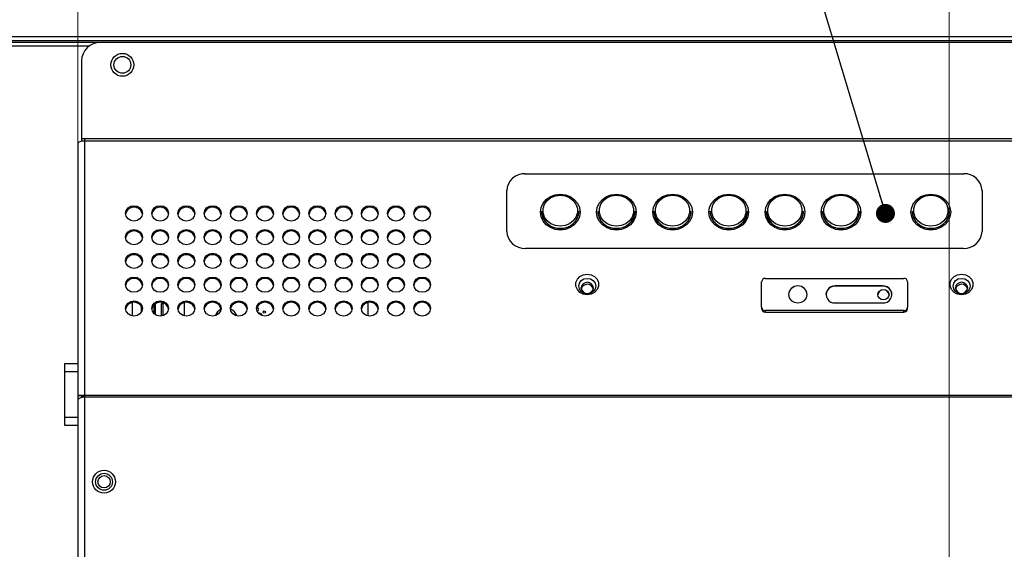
# Model space of a CAD drawing. Header units: millimetres. Extents: x 19 to 844, y 7 to 552.
# Tile 35 of 81: x 172 to 225, y 256 to 285. Entities that reach past the tile are written whole.
import ezdxf

# ---------------------------------------------------------------- set-up
doc = ezdxf.new("R2010")
doc.units = ezdxf.units.MM
doc.styles.add('SLDTEXTSTYLE2', font='GOTHIC.TTF', dxfattribs={"width": 0.913})
doc.styles.get("Standard").update_dxf_attribs({"font": 'GOTHIC.TTF'})
doc.dimstyles.new('SLDDIMSTYLE0', dxfattribs={"dimtxt": 3.175, "dimasz": 3.175, "dimexe": 0, "dimexo": 0.0625, "dimgap": 0.79375, "dimtad": 0, "dimtih": 1, "dimtoh": 1, "dimdec": 1, "dimlfac": 5, "dimrnd": 1e-09, "dimzin": 12, "dimdsep": 46, "dimtxsty": 'SLDTEXTSTYLE2', "dimsah": 1, "dimcen": 0.09, "dimadec": 0, "dimazin": 3, "dimtfac": 1, "dimtdec": 1, "dimtofl": 0, "dimtmove": 0, "dimatfit": 3, "dimfxl": 1, "dimfrac": 2, "dimtolj": 1, "dimtzin": 12, "dimarcsym": 0})
doc.dimstyles.new('SLDDIMSTYLE1', dxfattribs={"dimtxt": 3.175, "dimasz": 3.175, "dimexe": 0, "dimexo": 0.0625, "dimgap": 0.79375, "dimtad": 0, "dimtih": 1, "dimtoh": 1, "dimdec": 1, "dimlfac": 5, "dimrnd": 1e-09, "dimzin": 12, "dimdsep": 46, "dimtxsty": 'SLDTEXTSTYLE2', "dimsah": 1, "dimcen": 0.09, "dimadec": 0, "dimazin": 3, "dimtfac": 1, "dimtdec": 1, "dimtmove": 0, "dimatfit": 0, "dimfxl": 1, "dimfrac": 2, "dimtolj": 1, "dimtzin": 12, "dimarcsym": 0})
doc.dimstyles.new('SLDDIMSTYLE6', dxfattribs={"dimtxt": 0.18, "dimasz": 1.016, "dimexe": 0, "dimexo": 0.0625, "dimgap": 0, "dimtad": 0, "dimtih": 1, "dimtoh": 1, "dimdec": 0, "dimrnd": 1e-09, "dimzin": 0, "dimdsep": 46, "dimtxsty": 'STANDARD', "dimblk1": 'DOT', "dimblk2": 'DOT', "dimsah": 1, "dimcen": 0.09, "dimadec": 0, "dimazin": 0, "dimtfac": 1.016, "dimtdec": 0, "dimtofl": 0, "dimtmove": 0, "dimatfit": 3, "dimldrblk": 'DOT', "dimfxl": 1, "dimfrac": 2, "dimtolj": 1, "dimtzin": 0, "dimarcsym": 0})

# ---------------------------------------------------------------- blocks, each defined once
blk = doc.blocks.new('_D_11')
at = {"color": 7, "linetype": 'Continuous', "lineweight": 18}
for p, q in [((201.118, 316.342), (200.151, 316.342)), ((200.151, 316.342), (200.151, 311.301)), ((211.675, 316.342), (212.643, 316.342)), ((212.643, 316.342), (212.643, 311.301)), ((158.774, 283.847), (158.774, 314.944)), ((252.794, 239.176), (252.794, 314.944)), ((158.774, 311.769), (197.366, 311.769)), ((252.794, 311.769), (215.427, 311.769)), ((200.151, 311.301), (201.118, 311.301)), ((212.643, 311.301), (211.675, 311.301))]:
    blk.add_line(p, q, dxfattribs=at)
for points in [[(158.774, 311.769), (161.949, 311.261), (161.949, 312.277)], [(252.794, 311.769), (249.619, 312.277), (249.619, 311.261)]]:
    blk.add_solid(points, dxfattribs=at)
at = {"color": 7, "linetype": 'Continuous', "lineweight": 18, "char_height": 3.175, "attachment_point": 1, "style": 'SLDTEXTSTYLE2'}
for s, insert in [('18.51', (201.118, 315.357)), ('470.1', (201.118, 310.607))]:
    blk.add_mtext(s, dxfattribs=dict(at, insert=insert))
blk = doc.blocks.new('_D_12')
at = {"color": 7, "linetype": 'Continuous', "lineweight": 18}
for p, q in [((162.971, 304.342), (162.004, 304.342)), ((162.004, 304.342), (162.004, 299.301)), ((171.182, 304.342), (172.15, 304.342)), ((172.15, 304.342), (172.15, 299.301)), ((158.774, 284.639), (158.774, 302.944)), ((175.214, 254.131), (175.214, 302.944)), ((158.774, 299.769), (149.884, 299.769)), ((175.214, 299.769), (184.104, 299.769)), ((162.004, 299.301), (162.971, 299.301)), ((172.15, 299.301), (171.182, 299.301))]:
    blk.add_line(p, q, dxfattribs=at)
for points in [[(158.774, 299.769), (155.599, 300.277), (155.599, 299.261)], [(175.214, 299.769), (178.389, 299.261), (178.389, 300.277)]]:
    blk.add_solid(points, dxfattribs=at)
at = {"color": 7, "linetype": 'Continuous', "lineweight": 18, "char_height": 3.175, "attachment_point": 1, "style": 'SLDTEXTSTYLE2'}
for s, insert in [('3.24', (162.971, 303.357)), ('82.2', (162.971, 298.607))]:
    blk.add_mtext(s, dxfattribs=dict(at, insert=insert))
blk = doc.blocks.new('_D_13')
at = {"color": 7, "linetype": 'Continuous', "lineweight": 18}
for p, q in [((193.532, 304.342), (192.565, 304.342)), ((192.565, 304.342), (192.565, 299.301)), ((201.743, 304.342), (202.71, 304.342)), ((202.71, 304.342), (202.71, 299.301)), ((175.214, 254.131), (175.214, 302.944)), ((221.774, 254.131), (221.774, 302.944)), ((175.214, 299.769), (189.78, 299.769)), ((221.774, 299.769), (205.495, 299.769)), ((192.565, 299.301), (193.532, 299.301)), ((202.71, 299.301), (201.743, 299.301))]:
    blk.add_line(p, q, dxfattribs=at)
for points in [[(175.214, 299.769), (178.389, 299.261), (178.389, 300.277)], [(221.774, 299.769), (218.599, 300.277), (218.599, 299.261)]]:
    blk.add_solid(points, dxfattribs=at)
at = {"color": 7, "linetype": 'Continuous', "lineweight": 18, "char_height": 3.175, "attachment_point": 1, "style": 'SLDTEXTSTYLE2'}
for s, insert in [('9.17', (193.532, 303.357)), ('232.8', (192.359, 298.607))]:
    blk.add_mtext(s, dxfattribs=dict(at, insert=insert))
blk = doc.blocks.new('_D_14')
at = {"color": 7, "linetype": 'Continuous', "lineweight": 18}
for p, q in [((157.904, 283.769), (133.599, 283.769)), ((136.774, 283.769), (136.774, 274.47)), ((132.669, 273.825), (131.701, 273.825)), ((131.701, 273.825), (131.701, 268.785)), ((140.879, 273.825), (141.847, 273.825)), ((141.847, 273.825), (141.847, 268.785)), ((131.701, 268.785), (132.669, 268.785)), ((141.847, 268.785), (140.879, 268.785)), ((136.774, 253.81), (136.774, 264.034)), ((173.944, 253.81), (133.599, 253.81))]:
    blk.add_line(p, q, dxfattribs=at)
for points in [[(136.774, 283.769), (136.266, 280.594), (137.282, 280.594)], [(136.774, 253.81), (137.282, 256.985), (136.266, 256.985)]]:
    blk.add_solid(points, dxfattribs=at)
at = {"color": 7, "linetype": 'Continuous', "lineweight": 18, "char_height": 3.175, "attachment_point": 1, "style": 'SLDTEXTSTYLE2'}
for s, insert in [('5.90', (132.669, 272.84)), ('149.8', (131.496, 268.09))]:
    blk.add_mtext(s, dxfattribs=dict(at, insert=insert))
blk = doc.blocks.new('_Dot')
at = {"color": 0, "linetype": 'ByBlock', "lineweight": -2}
blk.add_line((-0.5, 0), (-1, 0), dxfattribs=at)
at = {"color": 0, "linetype": 'ByBlock', "const_width": 0.5}
blk.add_lwpolyline([(-0.25, 0, 1), (0.25, 0, 1)], format="xyb", close=True, dxfattribs=at)

msp = doc.modelspace()

# ---------------------------------------------------------------- linework, layer by layer
at = {"color": 7, "linetype": 'Continuous', "lineweight": 25}
for p, q in [((386.414, 283.769), (159.174, 283.769)), ((159.174, 283.569), (386.414, 283.569)), ((176.378, 283.469), (159.274, 283.469)), ((373.174, 283.47), (176.414, 283.469)), ((175.414, 282.469), (175.414, 278.313)), ((175.214, 278.051), (175.214, 264.587)), ((175.561, 278.313), (175.414, 278.313)), ((175.414, 278.313), (175.414, 278.184)), ((374.027, 278.314), (175.561, 278.313)), ((175.561, 278.313), (175.561, 278.198)), ((175.561, 278.198), (175.561, 264.611)), ((374.027, 278.198), (175.561, 278.198)), ((199.134, 276.456), (222.534, 276.456)), ((198.134, 273.374), (198.134, 275.55)), ((223.534, 275.55), (223.534, 273.374)), ((199.994, 274.448), (199.994, 274.431)), ((201.994, 274.431), (201.994, 274.448)), ((202.994, 274.448), (202.994, 274.431)), ((204.994, 274.431), (204.994, 274.448)), ((205.994, 274.448), (205.994, 274.431)), ((207.994, 274.431), (207.994, 274.448)), ((208.994, 274.448), (208.994, 274.431)), ((210.994, 274.431), (210.994, 274.448)), ((211.994, 274.448), (211.994, 274.431)), ((213.994, 274.431), (213.994, 274.448)), ((214.994, 274.448), (214.994, 274.431)), ((216.994, 274.431), (216.994, 274.448)), ((219.794, 274.448), (219.794, 274.431)), ((221.794, 274.431), (221.794, 274.448)), ((222.534, 272.468), (199.134, 272.468)), ((211.754, 269.326), (211.754, 270.686)), ((211.954, 270.867), (219.354, 270.867)), ((218.219, 270.459), (215.689, 270.459)), ((215.689, 270.459), (215.689, 270.451)), ((218.219, 270.451), (215.689, 270.451)), ((218.219, 270.459), (218.219, 270.451)), ((219.554, 270.686), (219.554, 269.326)), ((202.104, 270.347), (202.104, 270.356)), ((222.104, 270.347), (222.104, 270.356)), ((178.121, 269.576), (178.121, 268.863)), ((179.271, 269.441), (179.271, 268.998)), ((179.371, 269.507), (179.349, 269.507)), ((179.371, 268.919), (179.371, 269.507)), ((179.771, 269.507), (179.671, 269.507)), ((179.671, 269.507), (179.671, 268.857)), ((179.771, 268.88), (179.771, 269.507)), ((180.921, 268.863), (180.921, 269.576)), ((190.714, 269.575), (190.714, 268.864)), ((215.689, 269.553), (218.219, 269.553)), ((178.611, 269.069), (178.611, 269.37)), ((211.754, 269.326), (211.754, 269.242)), ((211.954, 269.06), (211.954, 269.145)), ((219.354, 269.145), (211.954, 269.145)), ((211.954, 269.06), (219.354, 269.06)), ((219.354, 269.06), (219.354, 269.145)), ((219.554, 269.242), (219.554, 269.326)), ((175.214, 266.301), (174.494, 266.301)), ((174.494, 266.301), (174.494, 265.901)), ((174.494, 265.901), (174.494, 263.435)), ((175.376, 264.587), (175.214, 264.587)), ((175.214, 264.587), (175.214, 264.442)), ((175.214, 264.442), (175.272, 264.442)), ((175.214, 264.391), (175.214, 255.506)), ((175.414, 264.581), (175.414, 264.489)), ((175.414, 264.581), (175.414, 264.489)), ((374.027, 264.611), (175.561, 264.611)), ((175.561, 264.611), (175.561, 264.526)), ((175.561, 264.526), (175.561, 255.506)), ((374.027, 264.526), (175.561, 264.526)), ((174.494, 263.435), (174.494, 263.035)), ((174.494, 263.035), (175.214, 263.035))]:
    msp.add_line(p, q, dxfattribs=at)
at = {"color": 8, "linetype": 'Continuous', "lineweight": 25}
for p, q in [((175.813, 283.269), (159.274, 283.269)), ((199.134, 276.405), (199.134, 276.456)), ((222.534, 276.405), (222.534, 276.456)), ((174.494, 265.901), (175.214, 265.901)), ((175.214, 263.435), (174.494, 263.435))]:
    msp.add_line(p, q, dxfattribs=at)
at = {"color": 7, "linetype": 'Continuous', "lineweight": 25, "flags": 128}
for points in [[(175.561, 278.198), (175.494, 278.195), (175.428, 278.187), (175.368, 278.173), (175.316, 278.155), (175.273, 278.133), (175.24, 278.107), (175.221, 278.08), (175.214, 278.051)], [(200.994, 275.367), (201.268, 275.334), (201.524, 275.238), (201.744, 275.085), (201.912, 274.886), (202.018, 274.654), (202.054, 274.406), (202.018, 274.157), (201.912, 273.925), (201.744, 273.727), (201.524, 273.574), (201.268, 273.478), (200.994, 273.445), (200.72, 273.478), (200.464, 273.574), (200.244, 273.727), (200.076, 273.925), (199.97, 274.157), (199.934, 274.406), (199.97, 274.654), (200.076, 274.886), (200.244, 275.085), (200.464, 275.238), (200.72, 275.334), (200.994, 275.367)], [(200.994, 273.648), (200.735, 273.682), (200.497, 273.78), (200.299, 273.936), (200.157, 274.136), (200.083, 274.363), (200.083, 274.601), (200.157, 274.828), (200.299, 275.028), (200.497, 275.183), (200.735, 275.282), (200.994, 275.316), (201.253, 275.282), (201.491, 275.183), (201.689, 275.028), (201.831, 274.828), (201.905, 274.601), (201.905, 274.363), (201.831, 274.136), (201.689, 273.936), (201.491, 273.78), (201.253, 273.682), (200.994, 273.648)], [(203.994, 275.367), (204.268, 275.334), (204.524, 275.238), (204.744, 275.085), (204.912, 274.886), (205.018, 274.654), (205.054, 274.406), (205.018, 274.157), (204.912, 273.925), (204.744, 273.727), (204.524, 273.574), (204.268, 273.478), (203.994, 273.445), (203.72, 273.478), (203.464, 273.574), (203.244, 273.727), (203.076, 273.925), (202.97, 274.157), (202.934, 274.406), (202.97, 274.654), (203.076, 274.886), (203.244, 275.085), (203.464, 275.238), (203.72, 275.334), (203.994, 275.367)], [(203.994, 273.648), (203.735, 273.682), (203.497, 273.78), (203.299, 273.936), (203.157, 274.136), (203.083, 274.363), (203.083, 274.601), (203.157, 274.828), (203.299, 275.028), (203.497, 275.183), (203.735, 275.282), (203.994, 275.316), (204.253, 275.282), (204.491, 275.183), (204.689, 275.028), (204.831, 274.828), (204.905, 274.601), (204.905, 274.363), (204.831, 274.136), (204.689, 273.936), (204.491, 273.78), (204.253, 273.682), (203.994, 273.648)], [(206.994, 275.367), (207.268, 275.334), (207.524, 275.238), (207.744, 275.085), (207.912, 274.886), (208.018, 274.654), (208.054, 274.406), (208.018, 274.157), (207.912, 273.925), (207.744, 273.727), (207.524, 273.574), (207.268, 273.478), (206.994, 273.445), (206.72, 273.478), (206.464, 273.574), (206.244, 273.727), (206.076, 273.925), (205.97, 274.157), (205.934, 274.406), (205.97, 274.654), (206.076, 274.886), (206.244, 275.085), (206.464, 275.238), (206.72, 275.334), (206.994, 275.367)], [(206.994, 273.648), (206.735, 273.682), (206.497, 273.78), (206.299, 273.936), (206.157, 274.136), (206.083, 274.363), (206.083, 274.601), (206.157, 274.828), (206.299, 275.028), (206.497, 275.183), (206.735, 275.282), (206.994, 275.316), (207.253, 275.282), (207.491, 275.183), (207.689, 275.028), (207.831, 274.828), (207.905, 274.601), (207.905, 274.363), (207.831, 274.136), (207.689, 273.936), (207.491, 273.78), (207.253, 273.682), (206.994, 273.648)], [(209.994, 275.367), (210.268, 275.334), (210.524, 275.238), (210.744, 275.085), (210.912, 274.886), (211.018, 274.654), (211.054, 274.406), (211.018, 274.157), (210.912, 273.925), (210.744, 273.727), (210.524, 273.574), (210.268, 273.478), (209.994, 273.445), (209.72, 273.478), (209.464, 273.574), (209.244, 273.727), (209.076, 273.925), (208.97, 274.157), (208.934, 274.406), (208.97, 274.654), (209.076, 274.886), (209.244, 275.085), (209.464, 275.238), (209.72, 275.334), (209.994, 275.367)], [(209.994, 273.648), (209.735, 273.682), (209.497, 273.78), (209.299, 273.936), (209.157, 274.136), (209.083, 274.363), (209.083, 274.601), (209.157, 274.828), (209.299, 275.028), (209.497, 275.183), (209.735, 275.282), (209.994, 275.316), (210.253, 275.282), (210.491, 275.183), (210.689, 275.028), (210.831, 274.828), (210.905, 274.601), (210.905, 274.363), (210.831, 274.136), (210.689, 273.936), (210.491, 273.78), (210.253, 273.682), (209.994, 273.648)], [(212.994, 275.367), (213.268, 275.334), (213.524, 275.238), (213.744, 275.085), (213.912, 274.886), (214.018, 274.654), (214.054, 274.406), (214.018, 274.157), (213.912, 273.925), (213.744, 273.727), (213.524, 273.574), (213.268, 273.478), (212.994, 273.445), (212.72, 273.478), (212.464, 273.574), (212.244, 273.727), (212.076, 273.925), (211.97, 274.157), (211.934, 274.406), (211.97, 274.654), (212.076, 274.886), (212.244, 275.085), (212.464, 275.238), (212.72, 275.334), (212.994, 275.367)], [(212.994, 273.648), (212.735, 273.682), (212.497, 273.78), (212.299, 273.936), (212.157, 274.136), (212.083, 274.363), (212.083, 274.601), (212.157, 274.828), (212.299, 275.028), (212.497, 275.183), (212.735, 275.282), (212.994, 275.316), (213.253, 275.282), (213.491, 275.183), (213.689, 275.028), (213.831, 274.828), (213.905, 274.601), (213.905, 274.363), (213.831, 274.136), (213.689, 273.936), (213.491, 273.78), (213.253, 273.682), (212.994, 273.648)], [(215.994, 275.367), (216.268, 275.334), (216.524, 275.238), (216.744, 275.085), (216.912, 274.886), (217.018, 274.654), (217.054, 274.406), (217.018, 274.157), (216.912, 273.925), (216.744, 273.727), (216.524, 273.574), (216.268, 273.478), (215.994, 273.445), (215.72, 273.478), (215.464, 273.574), (215.244, 273.727), (215.076, 273.925), (214.97, 274.157), (214.934, 274.406), (214.97, 274.654), (215.076, 274.886), (215.244, 275.085), (215.464, 275.238), (215.72, 275.334), (215.994, 275.367)], [(215.994, 273.648), (215.735, 273.682), (215.497, 273.78), (215.299, 273.936), (215.157, 274.136), (215.083, 274.363), (215.083, 274.601), (215.157, 274.828), (215.299, 275.028), (215.497, 275.183), (215.735, 275.282), (215.994, 275.316), (216.253, 275.282), (216.491, 275.183), (216.689, 275.028), (216.831, 274.828), (216.905, 274.601), (216.905, 274.363), (216.831, 274.136), (216.689, 273.936), (216.491, 273.78), (216.253, 273.682), (215.994, 273.648)], [(220.794, 275.367), (221.068, 275.334), (221.324, 275.238), (221.544, 275.085), (221.712, 274.886), (221.818, 274.654), (221.854, 274.406), (221.818, 274.157), (221.712, 273.925), (221.544, 273.727), (221.324, 273.574), (221.068, 273.478), (220.794, 273.445), (220.52, 273.478), (220.264, 273.574), (220.044, 273.727), (219.876, 273.925), (219.77, 274.157), (219.734, 274.406), (219.77, 274.654), (219.876, 274.886), (220.044, 275.085), (220.264, 275.238), (220.52, 275.334), (220.794, 275.367)], [(220.794, 273.648), (220.535, 273.682), (220.297, 273.78), (220.099, 273.936), (219.957, 274.136), (219.883, 274.363), (219.883, 274.601), (219.957, 274.828), (220.099, 275.028), (220.297, 275.183), (220.535, 275.282), (220.794, 275.316), (221.053, 275.282), (221.291, 275.183), (221.489, 275.028), (221.631, 274.828), (221.705, 274.601), (221.705, 274.363), (221.631, 274.136), (221.489, 273.936), (221.291, 273.78), (221.053, 273.682), (220.794, 273.648)], [(178.214, 273.929), (178.042, 273.96), (177.896, 274.049), (177.798, 274.181), (177.764, 274.337), (177.798, 274.493), (177.896, 274.626), (178.042, 274.714), (178.214, 274.745), (178.386, 274.714), (178.532, 274.626), (178.63, 274.493), (178.664, 274.337), (178.63, 274.181), (178.532, 274.049), (178.386, 273.96), (178.214, 273.929)], [(179.614, 273.929), (179.442, 273.96), (179.296, 274.049), (179.198, 274.181), (179.164, 274.337), (179.198, 274.493), (179.296, 274.626), (179.442, 274.714), (179.614, 274.745), (179.786, 274.714), (179.932, 274.626), (180.03, 274.493), (180.064, 274.337), (180.03, 274.181), (179.932, 274.049), (179.786, 273.96), (179.614, 273.929)], [(181.014, 273.929), (180.842, 273.96), (180.696, 274.049), (180.598, 274.181), (180.564, 274.337), (180.598, 274.493), (180.696, 274.626), (180.842, 274.714), (181.014, 274.745), (181.186, 274.714), (181.332, 274.626), (181.43, 274.493), (181.464, 274.337), (181.43, 274.181), (181.332, 274.049), (181.186, 273.96), (181.014, 273.929)], [(182.414, 273.929), (182.242, 273.96), (182.096, 274.049), (181.998, 274.181), (181.964, 274.337), (181.998, 274.493), (182.096, 274.626), (182.242, 274.714), (182.414, 274.745), (182.586, 274.714), (182.732, 274.626), (182.83, 274.493), (182.864, 274.337), (182.83, 274.181), (182.732, 274.049), (182.586, 273.96), (182.414, 273.929)], [(183.814, 273.929), (183.642, 273.96), (183.496, 274.049), (183.398, 274.181), (183.364, 274.337), (183.398, 274.493), (183.496, 274.626), (183.642, 274.714), (183.814, 274.745), (183.986, 274.714), (184.132, 274.626), (184.23, 274.493), (184.264, 274.337), (184.23, 274.181), (184.132, 274.049), (183.986, 273.96), (183.814, 273.929)], [(185.214, 273.929), (185.042, 273.96), (184.896, 274.049), (184.798, 274.181), (184.764, 274.337), (184.798, 274.493), (184.896, 274.626), (185.042, 274.714), (185.214, 274.745), (185.386, 274.714), (185.532, 274.626), (185.63, 274.493), (185.664, 274.337), (185.63, 274.181), (185.532, 274.049), (185.386, 273.96), (185.214, 273.929)], [(186.614, 273.929), (186.442, 273.96), (186.296, 274.049), (186.198, 274.181), (186.164, 274.337), (186.198, 274.493), (186.296, 274.626), (186.442, 274.714), (186.614, 274.745), (186.786, 274.714), (186.932, 274.626), (187.03, 274.493), (187.064, 274.337), (187.03, 274.181), (186.932, 274.049), (186.786, 273.96), (186.614, 273.929)], [(188.014, 273.929), (187.842, 273.96), (187.696, 274.049), (187.598, 274.181), (187.564, 274.337), (187.598, 274.493), (187.696, 274.626), (187.842, 274.714), (188.014, 274.745), (188.186, 274.714), (188.332, 274.626), (188.43, 274.493), (188.464, 274.337), (188.43, 274.181), (188.332, 274.049), (188.186, 273.96), (188.014, 273.929)], [(189.414, 273.929), (189.242, 273.96), (189.096, 274.049), (188.998, 274.181), (188.964, 274.337), (188.998, 274.493), (189.096, 274.626), (189.242, 274.714), (189.414, 274.745), (189.586, 274.714), (189.732, 274.626), (189.83, 274.493), (189.864, 274.337), (189.83, 274.181), (189.732, 274.049), (189.586, 273.96), (189.414, 273.929)], [(190.814, 273.929), (190.642, 273.96), (190.496, 274.049), (190.398, 274.181), (190.364, 274.337), (190.398, 274.493), (190.496, 274.626), (190.642, 274.714), (190.814, 274.745), (190.986, 274.714), (191.132, 274.626), (191.23, 274.493), (191.264, 274.337), (191.23, 274.181), (191.132, 274.049), (190.986, 273.96), (190.814, 273.929)], [(192.214, 273.929), (192.042, 273.96), (191.896, 274.049), (191.798, 274.181), (191.764, 274.337), (191.798, 274.493), (191.896, 274.626), (192.042, 274.714), (192.214, 274.745), (192.386, 274.714), (192.532, 274.626), (192.63, 274.493), (192.664, 274.337), (192.63, 274.181), (192.532, 274.049), (192.386, 273.96), (192.214, 273.929)], [(193.614, 273.929), (193.442, 273.96), (193.296, 274.049), (193.198, 274.181), (193.164, 274.337), (193.198, 274.493), (193.296, 274.626), (193.442, 274.714), (193.614, 274.745), (193.786, 274.714), (193.932, 274.626), (194.03, 274.493), (194.064, 274.337), (194.03, 274.181), (193.932, 274.049), (193.786, 273.96), (193.614, 273.929)], [(199.994, 274.431), (199.996, 274.369), (200.052, 274.128), (200.177, 273.909), (200.363, 273.728), (200.596, 273.6), (200.858, 273.533), (201.13, 273.533), (201.392, 273.6), (201.625, 273.728), (201.811, 273.909), (201.936, 274.128), (201.992, 274.369), (201.994, 274.431)], [(202.994, 274.431), (202.996, 274.369), (203.052, 274.128), (203.177, 273.909), (203.363, 273.728), (203.596, 273.6), (203.858, 273.533), (204.13, 273.533), (204.392, 273.6), (204.625, 273.728), (204.811, 273.909), (204.936, 274.128), (204.992, 274.369), (204.994, 274.431)], [(205.994, 274.431), (205.996, 274.369), (206.052, 274.128), (206.177, 273.909), (206.363, 273.728), (206.596, 273.6), (206.858, 273.533), (207.13, 273.533), (207.392, 273.6), (207.625, 273.728), (207.811, 273.909), (207.936, 274.128), (207.992, 274.369), (207.994, 274.431)], [(208.994, 274.431), (208.996, 274.369), (209.052, 274.128), (209.177, 273.909), (209.363, 273.728), (209.596, 273.6), (209.858, 273.533), (210.13, 273.533), (210.392, 273.6), (210.625, 273.728), (210.811, 273.909), (210.936, 274.128), (210.992, 274.369), (210.994, 274.431)], [(211.994, 274.431), (211.996, 274.369), (212.052, 274.128), (212.177, 273.909), (212.363, 273.728), (212.596, 273.6), (212.858, 273.533), (213.13, 273.533), (213.392, 273.6), (213.625, 273.728), (213.811, 273.909), (213.936, 274.128), (213.992, 274.369), (213.994, 274.431)], [(214.994, 274.431), (214.996, 274.369), (215.052, 274.128), (215.177, 273.909), (215.363, 273.728), (215.596, 273.6), (215.858, 273.533), (216.13, 273.533), (216.392, 273.6), (216.625, 273.728), (216.811, 273.909), (216.936, 274.128), (216.992, 274.369), (216.994, 274.431)], [(219.794, 274.431), (219.796, 274.369), (219.852, 274.128), (219.977, 273.909), (220.163, 273.728), (220.396, 273.6), (220.658, 273.533), (220.93, 273.533), (221.192, 273.6), (221.425, 273.728), (221.611, 273.909), (221.736, 274.128), (221.792, 274.369), (221.794, 274.431)], [(178.214, 272.66), (178.042, 272.692), (177.896, 272.78), (177.798, 272.912), (177.764, 273.068), (177.798, 273.224), (177.896, 273.357), (178.042, 273.445), (178.214, 273.476), (178.386, 273.445), (178.532, 273.357), (178.63, 273.224), (178.664, 273.068), (178.63, 272.912), (178.532, 272.78), (178.386, 272.692), (178.214, 272.66)], [(179.614, 272.66), (179.442, 272.692), (179.296, 272.78), (179.198, 272.912), (179.164, 273.068), (179.198, 273.224), (179.296, 273.357), (179.442, 273.445), (179.614, 273.476), (179.786, 273.445), (179.932, 273.357), (180.03, 273.224), (180.064, 273.068), (180.03, 272.912), (179.932, 272.78), (179.786, 272.692), (179.614, 272.66)], [(181.014, 272.66), (180.842, 272.692), (180.696, 272.78), (180.598, 272.912), (180.564, 273.068), (180.598, 273.224), (180.696, 273.357), (180.842, 273.445), (181.014, 273.476), (181.186, 273.445), (181.332, 273.357), (181.43, 273.224), (181.464, 273.068), (181.43, 272.912), (181.332, 272.78), (181.186, 272.692), (181.014, 272.66)], [(182.414, 272.66), (182.242, 272.692), (182.096, 272.78), (181.998, 272.912), (181.964, 273.068), (181.998, 273.224), (182.096, 273.357), (182.242, 273.445), (182.414, 273.476), (182.586, 273.445), (182.732, 273.357), (182.83, 273.224), (182.864, 273.068), (182.83, 272.912), (182.732, 272.78), (182.586, 272.692), (182.414, 272.66)], [(183.814, 272.66), (183.642, 272.692), (183.496, 272.78), (183.398, 272.912), (183.364, 273.068), (183.398, 273.224), (183.496, 273.357), (183.642, 273.445), (183.814, 273.476), (183.986, 273.445), (184.132, 273.357), (184.23, 273.224), (184.264, 273.068), (184.23, 272.912), (184.132, 272.78), (183.986, 272.692), (183.814, 272.66)], [(185.214, 272.66), (185.042, 272.692), (184.896, 272.78), (184.798, 272.912), (184.764, 273.068), (184.798, 273.224), (184.896, 273.357), (185.042, 273.445), (185.214, 273.476), (185.386, 273.445), (185.532, 273.357), (185.63, 273.224), (185.664, 273.068), (185.63, 272.912), (185.532, 272.78), (185.386, 272.692), (185.214, 272.66)], [(186.614, 272.66), (186.442, 272.692), (186.296, 272.78), (186.198, 272.912), (186.164, 273.068), (186.198, 273.224), (186.296, 273.357), (186.442, 273.445), (186.614, 273.476), (186.786, 273.445), (186.932, 273.357), (187.03, 273.224), (187.064, 273.068), (187.03, 272.912), (186.932, 272.78), (186.786, 272.692), (186.614, 272.66)], [(188.014, 272.66), (187.842, 272.692), (187.696, 272.78), (187.598, 272.912), (187.564, 273.068), (187.598, 273.224), (187.696, 273.357), (187.842, 273.445), (188.014, 273.476), (188.186, 273.445), (188.332, 273.357), (188.43, 273.224), (188.464, 273.068), (188.43, 272.912), (188.332, 272.78), (188.186, 272.692), (188.014, 272.66)], [(189.414, 272.66), (189.242, 272.692), (189.096, 272.78), (188.998, 272.912), (188.964, 273.068), (188.998, 273.224), (189.096, 273.357), (189.242, 273.445), (189.414, 273.476), (189.586, 273.445), (189.732, 273.357), (189.83, 273.224), (189.864, 273.068), (189.83, 272.912), (189.732, 272.78), (189.586, 272.692), (189.414, 272.66)], [(190.814, 272.66), (190.642, 272.692), (190.496, 272.78), (190.398, 272.912), (190.364, 273.068), (190.398, 273.224), (190.496, 273.357), (190.642, 273.445), (190.814, 273.476), (190.986, 273.445), (191.132, 273.357), (191.23, 273.224), (191.264, 273.068), (191.23, 272.912), (191.132, 272.78), (190.986, 272.692), (190.814, 272.66)], [(192.214, 272.66), (192.042, 272.692), (191.896, 272.78), (191.798, 272.912), (191.764, 273.068), (191.798, 273.224), (191.896, 273.357), (192.042, 273.445), (192.214, 273.476), (192.386, 273.445), (192.532, 273.357), (192.63, 273.224), (192.664, 273.068), (192.63, 272.912), (192.532, 272.78), (192.386, 272.692), (192.214, 272.66)], [(193.614, 272.66), (193.442, 272.692), (193.296, 272.78), (193.198, 272.912), (193.164, 273.068), (193.198, 273.224), (193.296, 273.357), (193.442, 273.445), (193.614, 273.476), (193.786, 273.445), (193.932, 273.357), (194.03, 273.224), (194.064, 273.068), (194.03, 272.912), (193.932, 272.78), (193.786, 272.692), (193.614, 272.66)], [(178.214, 271.392), (178.042, 271.423), (177.896, 271.511), (177.798, 271.643), (177.764, 271.799), (177.798, 271.956), (177.896, 272.088), (178.042, 272.176), (178.214, 272.207), (178.386, 272.176), (178.532, 272.088), (178.63, 271.956), (178.664, 271.799), (178.63, 271.643), (178.532, 271.511), (178.386, 271.423), (178.214, 271.392)], [(179.614, 271.392), (179.442, 271.423), (179.296, 271.511), (179.198, 271.643), (179.164, 271.799), (179.198, 271.956), (179.296, 272.088), (179.442, 272.176), (179.614, 272.207), (179.786, 272.176), (179.932, 272.088), (180.03, 271.956), (180.064, 271.799), (180.03, 271.643), (179.932, 271.511), (179.786, 271.423), (179.614, 271.392)], [(181.014, 271.392), (180.842, 271.423), (180.696, 271.511), (180.598, 271.643), (180.564, 271.799), (180.598, 271.956), (180.696, 272.088), (180.842, 272.176), (181.014, 272.207), (181.186, 272.176), (181.332, 272.088), (181.43, 271.956), (181.464, 271.799), (181.43, 271.643), (181.332, 271.511), (181.186, 271.423), (181.014, 271.392)], [(182.414, 271.392), (182.242, 271.423), (182.096, 271.511), (181.998, 271.643), (181.964, 271.799), (181.998, 271.956), (182.096, 272.088), (182.242, 272.176), (182.414, 272.207), (182.586, 272.176), (182.732, 272.088), (182.83, 271.956), (182.864, 271.799), (182.83, 271.643), (182.732, 271.511), (182.586, 271.423), (182.414, 271.392)], [(183.814, 271.392), (183.642, 271.423), (183.496, 271.511), (183.398, 271.643), (183.364, 271.799), (183.398, 271.956), (183.496, 272.088), (183.642, 272.176), (183.814, 272.207), (183.986, 272.176), (184.132, 272.088), (184.23, 271.956), (184.264, 271.799), (184.23, 271.643), (184.132, 271.511), (183.986, 271.423), (183.814, 271.392)], [(185.214, 271.392), (185.042, 271.423), (184.896, 271.511), (184.798, 271.643), (184.764, 271.799), (184.798, 271.956), (184.896, 272.088), (185.042, 272.176), (185.214, 272.207), (185.386, 272.176), (185.532, 272.088), (185.63, 271.956), (185.664, 271.799), (185.63, 271.643), (185.532, 271.511), (185.386, 271.423), (185.214, 271.392)], [(186.614, 271.392), (186.442, 271.423), (186.296, 271.511), (186.198, 271.643), (186.164, 271.799), (186.198, 271.956), (186.296, 272.088), (186.442, 272.176), (186.614, 272.207), (186.786, 272.176), (186.932, 272.088), (187.03, 271.956), (187.064, 271.799), (187.03, 271.643), (186.932, 271.511), (186.786, 271.423), (186.614, 271.392)], [(188.014, 271.392), (187.842, 271.423), (187.696, 271.511), (187.598, 271.643), (187.564, 271.799), (187.598, 271.956), (187.696, 272.088), (187.842, 272.176), (188.014, 272.207), (188.186, 272.176), (188.332, 272.088), (188.43, 271.956), (188.464, 271.799), (188.43, 271.643), (188.332, 271.511), (188.186, 271.423), (188.014, 271.392)], [(189.414, 271.392), (189.242, 271.423), (189.096, 271.511), (188.998, 271.643), (188.964, 271.799), (188.998, 271.956), (189.096, 272.088), (189.242, 272.176), (189.414, 272.207), (189.586, 272.176), (189.732, 272.088), (189.83, 271.956), (189.864, 271.799), (189.83, 271.643), (189.732, 271.511), (189.586, 271.423), (189.414, 271.392)], [(190.814, 271.392), (190.642, 271.423), (190.496, 271.511), (190.398, 271.643), (190.364, 271.799), (190.398, 271.956), (190.496, 272.088), (190.642, 272.176), (190.814, 272.207), (190.986, 272.176), (191.132, 272.088), (191.23, 271.956), (191.264, 271.799), (191.23, 271.643), (191.132, 271.511), (190.986, 271.423), (190.814, 271.392)], [(192.214, 271.392), (192.042, 271.423), (191.896, 271.511), (191.798, 271.643), (191.764, 271.799), (191.798, 271.956), (191.896, 272.088), (192.042, 272.176), (192.214, 272.207), (192.386, 272.176), (192.532, 272.088), (192.63, 271.956), (192.664, 271.799), (192.63, 271.643), (192.532, 271.511), (192.386, 271.423), (192.214, 271.392)], [(193.614, 271.392), (193.442, 271.423), (193.296, 271.511), (193.198, 271.643), (193.164, 271.799), (193.198, 271.956), (193.296, 272.088), (193.442, 272.176), (193.614, 272.207), (193.786, 272.176), (193.932, 272.088), (194.03, 271.956), (194.064, 271.799), (194.03, 271.643), (193.932, 271.511), (193.786, 271.423), (193.614, 271.392)], [(202.434, 269.988), (202.225, 270.022), (202.042, 270.118), (201.906, 270.265), (201.833, 270.445), (201.833, 270.637), (201.906, 270.818), (202.042, 270.965), (202.225, 271.061), (202.434, 271.094), (202.643, 271.061), (202.826, 270.965), (202.962, 270.818), (203.035, 270.637), (203.035, 270.445), (202.962, 270.265), (202.826, 270.118), (202.643, 270.022), (202.434, 269.988)], [(222.434, 269.988), (222.225, 270.022), (222.042, 270.118), (221.906, 270.265), (221.833, 270.445), (221.833, 270.637), (221.906, 270.818), (222.042, 270.965), (222.225, 271.061), (222.434, 271.094), (222.643, 271.061), (222.826, 270.965), (222.962, 270.818), (223.035, 270.637), (223.035, 270.445), (222.962, 270.265), (222.826, 270.118), (222.643, 270.022), (222.434, 269.988)], [(178.214, 270.123), (178.042, 270.154), (177.896, 270.242), (177.798, 270.375), (177.764, 270.531), (177.798, 270.687), (177.896, 270.819), (178.042, 270.907), (178.214, 270.938), (178.386, 270.907), (178.532, 270.819), (178.63, 270.687), (178.664, 270.531), (178.63, 270.375), (178.532, 270.242), (178.386, 270.154), (178.214, 270.123)], [(179.614, 270.123), (179.442, 270.154), (179.296, 270.242), (179.198, 270.375), (179.164, 270.531), (179.198, 270.687), (179.296, 270.819), (179.442, 270.907), (179.614, 270.938), (179.786, 270.907), (179.932, 270.819), (180.03, 270.687), (180.064, 270.531), (180.03, 270.375), (179.932, 270.242), (179.786, 270.154), (179.614, 270.123)], [(181.014, 270.123), (180.842, 270.154), (180.696, 270.242), (180.598, 270.375), (180.564, 270.531), (180.598, 270.687), (180.696, 270.819), (180.842, 270.907), (181.014, 270.938), (181.186, 270.907), (181.332, 270.819), (181.43, 270.687), (181.464, 270.531), (181.43, 270.375), (181.332, 270.242), (181.186, 270.154), (181.014, 270.123)], [(182.414, 270.123), (182.242, 270.154), (182.096, 270.242), (181.998, 270.375), (181.964, 270.531), (181.998, 270.687), (182.096, 270.819), (182.242, 270.907), (182.414, 270.938), (182.586, 270.907), (182.732, 270.819), (182.83, 270.687), (182.864, 270.531), (182.83, 270.375), (182.732, 270.242), (182.586, 270.154), (182.414, 270.123)], [(183.814, 270.123), (183.642, 270.154), (183.496, 270.242), (183.398, 270.375), (183.364, 270.531), (183.398, 270.687), (183.496, 270.819), (183.642, 270.907), (183.814, 270.938), (183.986, 270.907), (184.132, 270.819), (184.23, 270.687), (184.264, 270.531), (184.23, 270.375), (184.132, 270.242), (183.986, 270.154), (183.814, 270.123)], [(185.214, 270.123), (185.042, 270.154), (184.896, 270.242), (184.798, 270.375), (184.764, 270.531), (184.798, 270.687), (184.896, 270.819), (185.042, 270.907), (185.214, 270.938), (185.386, 270.907), (185.532, 270.819), (185.63, 270.687), (185.664, 270.531), (185.63, 270.375), (185.532, 270.242), (185.386, 270.154), (185.214, 270.123)], [(186.614, 270.123), (186.442, 270.154), (186.296, 270.242), (186.198, 270.375), (186.164, 270.531), (186.198, 270.687), (186.296, 270.819), (186.442, 270.907), (186.614, 270.938), (186.786, 270.907), (186.932, 270.819), (187.03, 270.687), (187.064, 270.531), (187.03, 270.375), (186.932, 270.242), (186.786, 270.154), (186.614, 270.123)], [(188.014, 270.123), (187.842, 270.154), (187.696, 270.242), (187.598, 270.375), (187.564, 270.531), (187.598, 270.687), (187.696, 270.819), (187.842, 270.907), (188.014, 270.938), (188.186, 270.907), (188.332, 270.819), (188.43, 270.687), (188.464, 270.531), (188.43, 270.375), (188.332, 270.242), (188.186, 270.154), (188.014, 270.123)], [(189.414, 270.123), (189.242, 270.154), (189.096, 270.242), (188.998, 270.375), (188.964, 270.531), (188.998, 270.687), (189.096, 270.819), (189.242, 270.907), (189.414, 270.938), (189.586, 270.907), (189.732, 270.819), (189.83, 270.687), (189.864, 270.531), (189.83, 270.375), (189.732, 270.242), (189.586, 270.154), (189.414, 270.123)], [(190.814, 270.123), (190.642, 270.154), (190.496, 270.242), (190.398, 270.375), (190.364, 270.531), (190.398, 270.687), (190.496, 270.819), (190.642, 270.907), (190.814, 270.938), (190.986, 270.907), (191.132, 270.819), (191.23, 270.687), (191.264, 270.531), (191.23, 270.375), (191.132, 270.242), (190.986, 270.154), (190.814, 270.123)], [(192.214, 270.123), (192.042, 270.154), (191.896, 270.242), (191.798, 270.375), (191.764, 270.531), (191.798, 270.687), (191.896, 270.819), (192.042, 270.907), (192.214, 270.938), (192.386, 270.907), (192.532, 270.819), (192.63, 270.687), (192.664, 270.531), (192.63, 270.375), (192.532, 270.242), (192.386, 270.154), (192.214, 270.123)], [(193.614, 270.123), (193.442, 270.154), (193.296, 270.242), (193.198, 270.375), (193.164, 270.531), (193.198, 270.687), (193.296, 270.819), (193.442, 270.907), (193.614, 270.938), (193.786, 270.907), (193.932, 270.819), (194.03, 270.687), (194.064, 270.531), (194.03, 270.375), (193.932, 270.242), (193.786, 270.154), (193.614, 270.123)], [(202.434, 270.046), (202.26, 270.077), (202.113, 270.166), (202.015, 270.299), (201.98, 270.457), (202.015, 270.614), (202.113, 270.748), (202.26, 270.837), (202.434, 270.868), (202.608, 270.837), (202.755, 270.748), (202.853, 270.614), (202.888, 270.457), (202.853, 270.299), (202.755, 270.166), (202.608, 270.077), (202.434, 270.046)], [(213.689, 269.553), (213.88, 269.587), (214.043, 269.685), (214.151, 269.832), (214.189, 270.006), (214.151, 270.179), (214.043, 270.326), (213.88, 270.425), (213.689, 270.459), (213.498, 270.425), (213.335, 270.326), (213.227, 270.179), (213.189, 270.006), (213.227, 269.832), (213.335, 269.685), (213.498, 269.587), (213.689, 269.553)], [(222.434, 270.046), (222.26, 270.077), (222.113, 270.166), (222.015, 270.299), (221.98, 270.457), (222.015, 270.614), (222.113, 270.748), (222.26, 270.837), (222.434, 270.868), (222.608, 270.837), (222.755, 270.748), (222.853, 270.614), (222.888, 270.457), (222.853, 270.299), (222.755, 270.166), (222.608, 270.077), (222.434, 270.046)], [(218.559, 269.997), (218.536, 269.893), (218.471, 269.805), (218.374, 269.746), (218.259, 269.726), (218.144, 269.746), (218.047, 269.805), (217.982, 269.893), (217.959, 269.997), (217.982, 270.102), (218.047, 270.19), (218.144, 270.249), (218.259, 270.269), (218.374, 270.249), (218.471, 270.19), (218.536, 270.102), (218.559, 269.997)], [(178.214, 268.854), (178.042, 268.885), (177.896, 268.973), (177.798, 269.106), (177.764, 269.262), (177.798, 269.418), (177.896, 269.55), (178.042, 269.639), (178.214, 269.67), (178.386, 269.639), (178.532, 269.55), (178.63, 269.418), (178.664, 269.262), (178.63, 269.106), (178.532, 268.973), (178.386, 268.885), (178.214, 268.854)], [(179.614, 268.854), (179.442, 268.885), (179.296, 268.973), (179.198, 269.106), (179.164, 269.262), (179.198, 269.418), (179.296, 269.55), (179.442, 269.639), (179.614, 269.67), (179.786, 269.639), (179.932, 269.55), (180.03, 269.418), (180.064, 269.262), (180.03, 269.106), (179.932, 268.973), (179.786, 268.885), (179.614, 268.854)], [(181.014, 268.854), (180.842, 268.885), (180.696, 268.973), (180.598, 269.106), (180.564, 269.262), (180.598, 269.418), (180.696, 269.55), (180.842, 269.639), (181.014, 269.67), (181.186, 269.639), (181.332, 269.55), (181.43, 269.418), (181.464, 269.262), (181.43, 269.106), (181.332, 268.973), (181.186, 268.885), (181.014, 268.854)], [(182.414, 268.854), (182.242, 268.885), (182.096, 268.973), (181.998, 269.106), (181.964, 269.262), (181.998, 269.418), (182.096, 269.55), (182.242, 269.639), (182.414, 269.67), (182.586, 269.639), (182.732, 269.55), (182.83, 269.418), (182.864, 269.262), (182.83, 269.106), (182.732, 268.973), (182.586, 268.885), (182.414, 268.854)], [(183.814, 268.854), (183.642, 268.885), (183.496, 268.973), (183.398, 269.106), (183.364, 269.262), (183.398, 269.418), (183.496, 269.55), (183.642, 269.639), (183.814, 269.67), (183.986, 269.639), (184.132, 269.55), (184.23, 269.418), (184.264, 269.262), (184.23, 269.106), (184.132, 268.973), (183.986, 268.885), (183.814, 268.854)], [(185.214, 268.854), (185.042, 268.885), (184.896, 268.973), (184.798, 269.106), (184.764, 269.262), (184.798, 269.418), (184.896, 269.55), (185.042, 269.639), (185.214, 269.67), (185.386, 269.639), (185.532, 269.55), (185.63, 269.418), (185.664, 269.262), (185.63, 269.106), (185.532, 268.973), (185.386, 268.885), (185.214, 268.854)], [(186.614, 268.854), (186.442, 268.885), (186.296, 268.973), (186.198, 269.106), (186.164, 269.262), (186.198, 269.418), (186.296, 269.55), (186.442, 269.639), (186.614, 269.67), (186.786, 269.639), (186.932, 269.55), (187.03, 269.418), (187.064, 269.262), (187.03, 269.106), (186.932, 268.973), (186.786, 268.885), (186.614, 268.854)], [(188.014, 268.854), (187.842, 268.885), (187.696, 268.973), (187.598, 269.106), (187.564, 269.262), (187.598, 269.418), (187.696, 269.55), (187.842, 269.639), (188.014, 269.67), (188.186, 269.639), (188.332, 269.55), (188.43, 269.418), (188.464, 269.262), (188.43, 269.106), (188.332, 268.973), (188.186, 268.885), (188.014, 268.854)], [(189.414, 268.854), (189.242, 268.885), (189.096, 268.973), (188.998, 269.106), (188.964, 269.262), (188.998, 269.418), (189.096, 269.55), (189.242, 269.639), (189.414, 269.67), (189.586, 269.639), (189.732, 269.55), (189.83, 269.418), (189.864, 269.262), (189.83, 269.106), (189.732, 268.973), (189.586, 268.885), (189.414, 268.854)], [(190.814, 268.854), (190.642, 268.885), (190.496, 268.973), (190.398, 269.106), (190.364, 269.262), (190.398, 269.418), (190.496, 269.55), (190.642, 269.639), (190.814, 269.67), (190.986, 269.639), (191.132, 269.55), (191.23, 269.418), (191.264, 269.262), (191.23, 269.106), (191.132, 268.973), (190.986, 268.885), (190.814, 268.854)], [(192.214, 268.854), (192.042, 268.885), (191.896, 268.973), (191.798, 269.106), (191.764, 269.262), (191.798, 269.418), (191.896, 269.55), (192.042, 269.639), (192.214, 269.67), (192.386, 269.639), (192.532, 269.55), (192.63, 269.418), (192.664, 269.262), (192.63, 269.106), (192.532, 268.973), (192.386, 268.885), (192.214, 268.854)], [(193.614, 268.854), (193.442, 268.885), (193.296, 268.973), (193.198, 269.106), (193.164, 269.262), (193.198, 269.418), (193.296, 269.55), (193.442, 269.639), (193.614, 269.67), (193.786, 269.639), (193.932, 269.55), (194.03, 269.418), (194.064, 269.262), (194.03, 269.106), (193.932, 268.973), (193.786, 268.885), (193.614, 268.854)], [(175.214, 264.587), (175.215, 264.592), (175.216, 264.594), (175.218, 264.596), (175.222, 264.601), (175.225, 264.604), (175.228, 264.606), (175.232, 264.608), (175.236, 264.61), (175.246, 264.614), (175.251, 264.616), (175.263, 264.62), (175.27, 264.622), (175.277, 264.623), (175.292, 264.626), (175.3, 264.627), (175.308, 264.628), (175.326, 264.63), (175.336, 264.631), (175.345, 264.631), (175.365, 264.632), (175.376, 264.632), (175.397, 264.632), (175.408, 264.631), (175.42, 264.631), (175.443, 264.629), (175.455, 264.628), (175.467, 264.627), (175.491, 264.624), (175.503, 264.622), (175.515, 264.62), (175.538, 264.616), (175.561, 264.611)], [(175.439, 264.496), (175.457, 264.521), (175.5, 264.554)]]:
    msp.add_lwpolyline(points, dxfattribs=at)
at = {"color": 7, "linetype": 'Continuous', "lineweight": 25}
for centre, radius in [((177.594, 282.269), 0.61), ((177.594, 282.269), 0.45), ((185.175, 269.068), 0.065), ((176.614, 260.006), 0.61), ((176.614, 260.006), 0.45), ((176.614, 260.006), 0.33)]:
    msp.add_circle(centre, radius, dxfattribs=at)
for centre, radius, start, end in [((176.414, 282.469), 1, 90, 180), ((199.089, 275.5), 0.957, 87.3244, 177.0481), ((222.579, 275.5), 0.957, 2.9524, 92.6749), ((178.214, 274.212), 0.455, 10.4485, 169.5515), ((179.614, 274.212), 0.455, 10.4495, 169.5505), ((181.014, 274.212), 0.455, 10.45, 169.55), ((182.414, 274.212), 0.455, 10.45, 169.55), ((183.814, 274.212), 0.455, 10.45, 169.55), ((185.214, 274.212), 0.455, 10.4495, 169.5505), ((186.614, 274.212), 0.455, 10.4495, 169.5505), ((188.014, 274.212), 0.455, 10.4495, 169.5505), ((189.414, 274.212), 0.455, 10.4495, 169.5505), ((190.814, 274.212), 0.455, 10.4495, 169.5505), ((192.214, 274.212), 0.455, 10.4495, 169.5505), ((193.614, 274.212), 0.455, 10.4488, 169.5512), ((200.947, 274.495), 0.955, 182.8297, 272.7978), ((201.041, 274.495), 0.955, 267.2027, 357.1695), ((203.947, 274.495), 0.955, 182.8294, 272.7985), ((204.041, 274.495), 0.955, 267.2019, 357.1706), ((206.947, 274.495), 0.955, 182.8292, 272.7984), ((207.041, 274.495), 0.955, 267.2016, 357.1708), ((209.947, 274.495), 0.955, 182.8292, 272.7984), ((210.041, 274.495), 0.955, 267.2015, 357.171), ((212.947, 274.495), 0.955, 182.83, 272.7979), ((213.041, 274.495), 0.955, 267.2014, 357.1711), ((215.947, 274.495), 0.955, 182.8289, 272.7986), ((216.041, 274.495), 0.955, 267.2014, 357.1711), ((220.747, 274.495), 0.955, 182.8296, 272.7975), ((220.841, 274.495), 0.955, 267.202, 357.1705), ((178.214, 272.944), 0.455, 10.4485, 169.5515), ((179.614, 272.944), 0.455, 10.4491, 169.5509), ((181.014, 272.944), 0.455, 10.4491, 169.5509), ((182.414, 272.944), 0.455, 10.4491, 169.5509), ((183.814, 272.944), 0.455, 10.4485, 169.5515), ((185.214, 272.944), 0.455, 10.4485, 169.5515), ((186.614, 272.944), 0.455, 10.4485, 169.5515), ((188.014, 272.944), 0.455, 10.4485, 169.5515), ((189.414, 272.944), 0.455, 10.4485, 169.5515), ((190.814, 272.944), 0.455, 10.4485, 169.5515), ((192.214, 272.944), 0.455, 10.4485, 169.5515), ((193.614, 272.944), 0.455, 10.4485, 169.5515), ((199.089, 273.424), 0.957, 182.9519, 272.6756), ((222.579, 273.424), 0.957, 267.3245, 357.0482), ((178.214, 271.675), 0.455, 10.4491, 169.5509), ((179.614, 271.675), 0.455, 10.45, 169.55), ((181.014, 271.675), 0.455, 10.45, 169.55), ((182.414, 271.675), 0.455, 10.4495, 169.5505), ((183.814, 271.675), 0.455, 10.4495, 169.5505), ((185.214, 271.675), 0.455, 10.4495, 169.5505), ((186.614, 271.675), 0.455, 10.4495, 169.5505), ((188.014, 271.675), 0.455, 10.4495, 169.5505), ((189.414, 271.675), 0.455, 10.4495, 169.5505), ((190.814, 271.675), 0.455, 10.4495, 169.5505), ((192.214, 271.675), 0.455, 10.4495, 169.5505), ((193.614, 271.675), 0.455, 10.4485, 169.5515), ((178.214, 270.406), 0.455, 10.4491, 169.5509), ((179.614, 270.406), 0.455, 10.4491, 169.5509), ((181.014, 270.406), 0.455, 10.4485, 169.5515), ((182.414, 270.406), 0.455, 10.4485, 169.5515), ((183.814, 270.406), 0.455, 10.4485, 169.5515), ((185.214, 270.406), 0.455, 10.4485, 169.5515), ((186.614, 270.406), 0.455, 10.4485, 169.5515), ((188.014, 270.406), 0.455, 10.4485, 169.5515), ((189.414, 270.406), 0.455, 10.4485, 169.5515), ((190.814, 270.406), 0.455, 10.4485, 169.5515), ((192.214, 270.406), 0.455, 10.4482, 169.5518), ((193.614, 270.406), 0.455, 10.4482, 169.5518), ((202.434, 270.214), 0.335, 14.9853, 166.7281), ((211.945, 270.676), 0.191, 87.3248, 177.0491), ((213.689, 269.964), 0.501, 3.7834, 176.2166), ((215.667, 269.973), 0.478, 87.325, 177.0479), ((215.653, 270.006), 0.455, 85.4665, 274.5335), ((218.255, 270.006), 0.455, 265.4663, 94.5337), ((218.241, 269.973), 0.478, 2.9525, 92.6754), ((219.363, 270.676), 0.191, 2.9554, 92.6743), ((222.434, 270.214), 0.335, 14.9861, 166.7284), ((202.434, 270.396), 0.334, 188.5454, 351.4546), ((218.259, 269.956), 0.302, 6.3112, 173.69), ((222.434, 270.396), 0.334, 188.5443, 351.4557), ((178.214, 269.137), 0.455, 10.4485, 169.5515), ((179.614, 269.137), 0.455, 10.4495, 169.5505), ((181.014, 269.137), 0.455, 10.4495, 169.5505), ((182.414, 269.137), 0.455, 10.4495, 169.5505), ((183.814, 269.137), 0.455, 10.4495, 169.5505), ((185.214, 269.137), 0.455, 10.4495, 169.5505), ((186.614, 269.137), 0.455, 10.4495, 169.5505), ((188.014, 269.137), 0.455, 10.4495, 169.5505), ((189.414, 269.137), 0.455, 10.4492, 169.5508), ((190.814, 269.137), 0.455, 10.4492, 169.5508), ((192.214, 269.137), 0.455, 10.4492, 169.5508), ((193.614, 269.137), 0.455, 10.4485, 169.5515), ((183.131, 268.642), 0.63, 115.4127, 158.6116), ((183.131, 268.642), 0.63, 20.5525, 67.9643), ((184.814, 269.215), 0.065, 0.0001, 126.9119), ((184.814, 269.215), 0.065, 236.4057, 0.0001), ((184.814, 268.707), 0.32, 30.6415, 83.9812), ((211.945, 269.336), 0.191, 182.9509, 272.6752), ((211.945, 269.252), 0.191, 182.9509, 272.6752), ((219.363, 269.336), 0.191, 267.3257, 357.0466), ((219.363, 269.252), 0.191, 267.3257, 357.0466), ((175.594, 263.928), 0.6, 93.1495, 129.3567), ((175.364, 264.34), 0.247, 70.8189, 87.219), ((175.24, 263.897), 0.707, 62.9525, 73.2268)]:
    msp.add_arc(centre, radius, start, end, dxfattribs=at)
at = {"color": 8, "linetype": 'Continuous', "lineweight": 25}
for centre, start, end in [((202.433, 270.325), 2.7933, 174.556), ((222.433, 270.325), 2.7924, 174.5569)]:
    msp.add_arc(centre, 0.331, start, end, dxfattribs=at)

# ---------------------------------------------------------------- dimensions: what is measured, and where the dimension line sits
at = {"color": 7, "linetype": 'Continuous', "lineweight": 18}
for base, p1, p2, dimstyle, picture, middle in [((252.794, 311.769), (158.774, 282.577), (252.794, 237.906), 'SLDDIMSTYLE0', '_D_11', (206.397, 311.769)), ((175.214, 299.769), (158.774, 283.369), (175.214, 252.861), 'SLDDIMSTYLE1', '_D_12', (167.077, 299.769))]:
    dim = msp.add_linear_dim(base=base, p1=p1, p2=p2, dimstyle=dimstyle, dxfattribs=at)
    dim.commit()
    dim.dimension.update_dxf_attribs({"geometry": picture, "text_midpoint": middle, "dimtype": 160})
for base, p1, p2, angle, picture, middle in [((221.774, 299.769), (175.214, 252.861), (221.774, 252.861), 0, '_D_13', (197.638, 299.769)), ((136.774, 283.769), (175.214, 253.81), (159.174, 283.769), 90, '_D_14', (136.774, 269.252))]:
    dim = msp.add_linear_dim(base=base, p1=p1, p2=p2, angle=angle, dimstyle='SLDDIMSTYLE0', dxfattribs=at)
    dim.commit()
    dim.dimension.update_dxf_attribs({"geometry": picture, "text_midpoint": middle, "dimtype": 160})

# ---------------------------------------------------------------- leaders
at = {"color": 7, "linetype": 'Continuous', "lineweight": 0}
msp.add_leader([(218.369, 274.336), (214.361, 287.63), (211.186, 287.63)], dimstyle='SLDDIMSTYLE6', dxfattribs=at)

doc.saveas('drawing.dxf')
